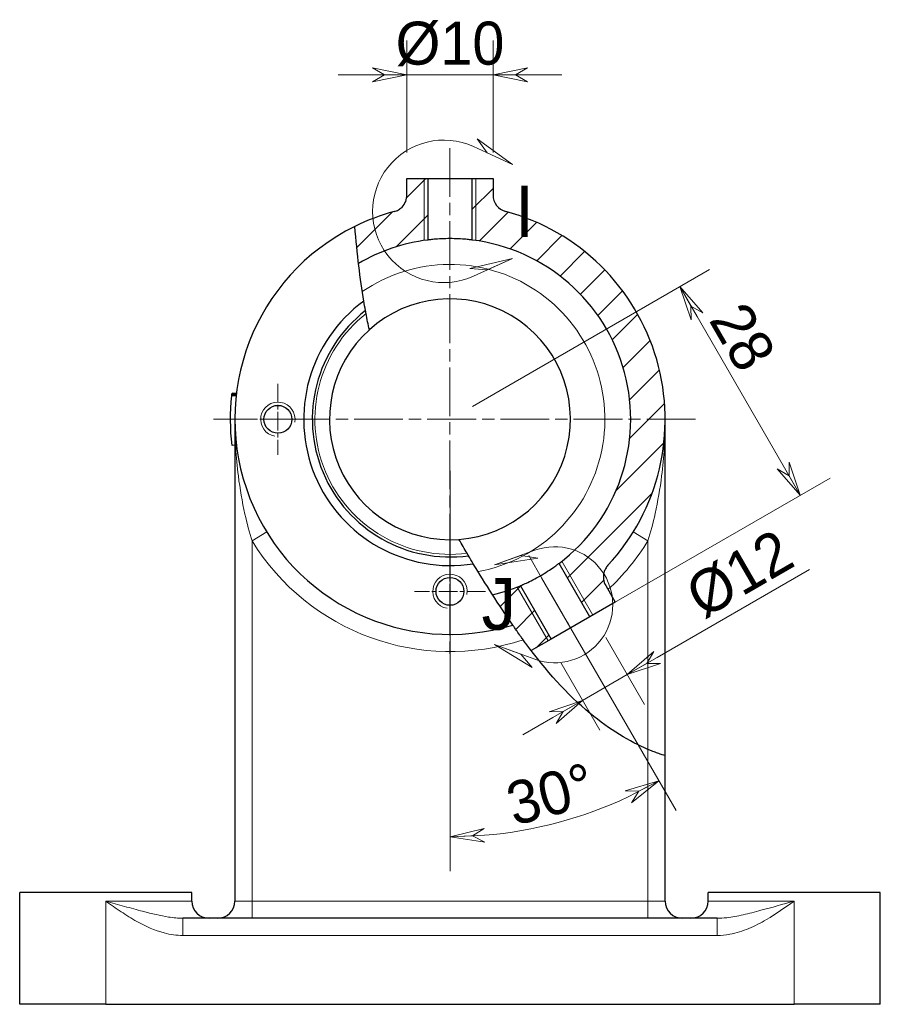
# Model space of a CAD drawing. Header units: millimetres. Extents: x 14 to 974, y 14 to 587.
# Tile 27 of 45: x 629 to 729, y 185 to 300. Entities that reach past the tile are written whole.
import ezdxf

# ---------------------------------------------------------------- set-up
doc = ezdxf.new("R2010")
doc.units = ezdxf.units.MM
doc.linetypes.add('CENTER', pattern=[50.8, 31.75, -6.35, 6.35, -6.35])
doc.linetypes.add('CHAIN', pattern=[0.3543, 0.2362, -0.0295, 0.0591, -0.0295])
for name, color, linetype, lineweight, true_color in [('상세 경계(ISO)', 1, 'Continuous', 5, 0xff0000), ('중심 표식(ISO)', 1, 'CENTER', 5, 0xff0000), ('중심선(ISO)', 1, 'CENTER', 5, 0xff0000), ('치수(ISO)', 1, 'Continuous', 5, 0xff0000), ('해치 (ISO)', 1, 'Continuous', 5, 0xff0000)]:
    doc.layers.add(name, color=color, linetype=linetype, lineweight=lineweight, true_color=true_color)
doc.layers.add('외형선(ISO)', color=7, linetype='Continuous', lineweight=25)
doc.layers.add('좁은 외형선(ISO)', color=7, linetype='Continuous', lineweight=18)
doc.styles.add('주 문자 (ISO)', font='txt')
doc.styles.add('치수문자', font='txt')
doc.dimstyles.new('한국ATC센터', dxfattribs={"dimscale": 2, "dimtxt": 2.5, "dimasz": 2, "dimexe": 2, "dimexo": 1.5, "dimgap": 0.4, "dimtad": 1, "dimrnd": 1e-08, "dimdsep": 46, "dimtxsty": '치수문자', "dimblk": 'Flared-1', "dimcen": 0.09, "dimdle": 4, "dimclrd": 256, "dimclre": 256, "dimclrt": 5, "dimazin": 2, "dimtfac": 0.5, "dimtmove": 0, "dimatfit": 3, "dimfxl": 1, "dimtolj": 1, "dimlwd": -1, "dimlwe": -1, "dimarcsym": 0})

# ---------------------------------------------------------------- blocks, each defined once
blk = doc.blocks.new('Flared-1')
at = {"color": 0}
for p, q in [((0, 0), (-1, 0.2)), ((-1, 0.2), (-0.65, 0)), ((-1, 0), (0, 0)), ((-0.65, 0), (-1, -0.2)), ((-1, -0.2), (0, 0))]:
    blk.add_line(p, q, dxfattribs=at)
at = {"color": 0, "flags": 128}
for points in [[(-0.65, 0), (0, 0), (-1, 0.2), (-0.65, 0)], [(-0.65, 0), (-1, 0.2), (-0.65, 0), (-0.65, 0)], [(-0.65, 0), (-1, -0.2), (0, 0), (-0.65, 0)]]:
    blk.add_lwpolyline(points, dxfattribs=at)
at = {"color": 0}
for points in [[(-0.65, 0), (0, 0), (-1, 0.2), (-0.65, 0)], [(-0.65, 0), (-1, 0.2), (-0.65, 0)], [(-0.65, 0), (-1, -0.2), (0, 0), (-0.65, 0)]]:
    blk.add_solid(points, dxfattribs=at)
blk = doc.blocks.new('*D44')
at = {"layer": 'Defpoints', "color": 0, "transparency": 16777216}
for p in [(684.08, 293.19), (674.08, 281.15), (684.08, 281.15)]:
    blk.add_point(p, dxfattribs=at)
at = {"layer": '치수(ISO)', "transparency": 16777216}
for p, q in [((674.08, 284.15), (674.08, 297.19)), ((684.08, 284.15), (684.08, 297.19)), ((670.08, 293.19), (666.08, 293.19)), ((674.08, 293.19), (678.08, 293.19)), ((678.08, 293.19), (680.08, 293.19)), ((684.08, 293.19), (680.08, 293.19)), ((688.08, 293.19), (692.08, 293.19))]:
    blk.add_line(p, q, dxfattribs=at)
at = {"layer": '치수(ISO)', "transparency": 16777216, "xscale": 4, "yscale": 4, "zscale": 4}
blk.add_blockref('Flared-1', (674.08, 293.19), dxfattribs=at)
at = {"layer": '치수(ISO)', "transparency": 16777216, "xscale": 4, "yscale": 4, "zscale": 4, "rotation": 180}
blk.add_blockref('Flared-1', (684.08, 293.19), dxfattribs=at)
at = {"layer": '치수(ISO)', "color": 5, "transparency": 16777216, "insert": (679.08, 299.37), "char_height": 5, "attachment_point": 2, "style": '치수문자'}
blk.add_mtext('\\A1;Ø10', dxfattribs=at)
blk = doc.blocks.new('*D45')
at = {"layer": 'Defpoints', "color": 0, "transparency": 16777216}
for p in [(679.08, 253.15), (679.08, 250.15), (688.22, 237.32), (687.5, 205.37)]:
    blk.add_point(p, dxfattribs=at)
at = {"layer": '치수(ISO)', "transparency": 16777216}
for p, q in [((679.08, 247.15), (679.08, 200.63)), ((689.72, 234.72), (705.34, 207.67))]:
    blk.add_line(p, q, dxfattribs=at)
blk.add_arc((679.08, 253.15), 48.52, 274.7249, 295.2751, dxfattribs=at)
at = {"layer": '치수(ISO)', "transparency": 16777216, "xscale": 4, "yscale": 4, "zscale": 4}
for p, rotation in [((703.34, 211.13), 27.63753459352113), ((679.08, 204.63), 182.3624654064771)]:
    blk.add_blockref('Flared-1', p, dxfattribs=dict(at, rotation=rotation))
at = {"layer": '치수(ISO)', "color": 5, "transparency": 16777216, "insert": (690.1, 212.01), "char_height": 5, "attachment_point": 2, "rotation": 15, "style": '치수문자'}
blk.add_mtext('\\A1;30°', dxfattribs=at)
blk = doc.blocks.new('*D46')
at = {"layer": 'Defpoints', "color": 0, "transparency": 16777216}
for p in [(695.68, 230.4), (690.48, 227.4), (699.68, 223.47)]:
    blk.add_point(p, dxfattribs=at)
at = {"layer": '치수(ISO)', "transparency": 16777216}
for p, q in [((703.14, 225.47), (720.87, 235.71)), ((697.18, 227.8), (701.68, 220.01)), ((691.98, 224.8), (696.48, 217.01)), ((694.48, 220.47), (699.68, 223.47)), ((691.02, 218.47), (687.55, 216.47))]:
    blk.add_line(p, q, dxfattribs=at)
at = {"layer": '치수(ISO)', "transparency": 16777216, "xscale": 4, "yscale": 4, "zscale": 4}
for p, rotation in [((699.68, 223.47), 209.9999999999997), ((694.48, 220.47), 29.99999999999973)]:
    blk.add_blockref('Flared-1', p, dxfattribs=dict(at, rotation=rotation))
at = {"layer": '치수(ISO)', "color": 5, "transparency": 16777216, "insert": (710.65, 236.94), "char_height": 5, "attachment_point": 2, "rotation": 30, "style": '치수문자'}
blk.add_mtext('\\A1; Ø12', dxfattribs=at)
blk = doc.blocks.new('*D47')
at = {"layer": 'Defpoints', "color": 0, "transparency": 16777216}
for p in [(679.08, 253.15), (719.78, 244.32), (695.32, 230.2)]:
    blk.add_point(p, dxfattribs=at)
at = {"layer": '치수(ISO)', "transparency": 16777216}
for p, q in [((681.68, 254.65), (709.25, 270.57)), ((707.78, 265.11), (717.78, 247.78)), ((697.92, 231.7), (723.25, 246.32))]:
    blk.add_line(p, q, dxfattribs=at)
at = {"layer": '치수(ISO)', "transparency": 16777216, "xscale": 4, "yscale": 4, "zscale": 4}
for p, rotation in [((705.78, 268.57), 119.9999999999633), ((719.78, 244.32), 299.9999999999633)]:
    blk.add_blockref('Flared-1', p, dxfattribs=dict(at, rotation=rotation))
at = {"layer": '치수(ISO)', "color": 5, "transparency": 16777216, "insert": (715.27, 263.99), "char_height": 5, "attachment_point": 2, "rotation": 300, "style": '치수문자'}
blk.add_mtext('\\A1;28', dxfattribs=at)
blk = doc.blocks.new('2dDetail6')
at = {"layer": '상세 경계(ISO)', "linetype": 'Continuous'}
for p, q in [((343.176, 141.39), (341.109, 142.882)), ((341.109, 142.882), (341.698, 142.064)), ((340.902, 142.427), (343.176, 141.39)), ((341.698, 142.064), (343.176, 141.39)), ((343.176, 135.927), (340.694, 135.345)), ((340.902, 134.89), (343.176, 135.927)), ((341.698, 135.253), (343.176, 135.927)), ((340.694, 135.345), (341.698, 135.253))]:
    blk.add_line(p, q, dxfattribs=at)
at = {"layer": '상세 경계(ISO)', "linetype": 'Continuous', "flags": 128}
for points in [[(343.176, 141.39), (341.109, 142.882), (341.698, 142.064), (343.176, 141.39)], [(343.176, 135.927), (340.694, 135.345), (341.698, 135.253), (343.176, 135.927)]]:
    blk.add_lwpolyline(points, dxfattribs=at)
at = {"layer": '상세 경계(ISO)'}
blk.add_arc((339.184, 138.659), 4.141, 65.4987, 294.5013, dxfattribs=at)
for points in [[(343.176, 141.39), (341.109, 142.882), (341.698, 142.064), (343.176, 141.39)], [(343.176, 135.927), (340.694, 135.345), (341.698, 135.253), (343.176, 135.927)]]:
    blk.add_solid(points, dxfattribs=at)
at = {"layer": '상세 경계(ISO)', "insert": (343.31, 137.161), "char_height": 3, "attachment_point": 7, "style": '주 문자 (ISO)'}
blk.add_mtext('I', dxfattribs=at)
blk = doc.blocks.new('2dDetail7')
at = {"layer": '상세 경계(ISO)', "linetype": 'Continuous'}
for p, q in [((344.475, 118.967), (342.125, 118.114)), ((343.653, 118.668), (342.125, 118.114)), ((342.125, 118.114), (344.646, 118.497)), ((344.646, 118.497), (343.653, 118.668)), ((344.475, 112.628), (342.125, 113.482)), ((342.125, 113.482), (344.305, 112.158)), ((343.653, 112.927), (342.125, 113.482)), ((344.305, 112.158), (343.653, 112.927))]:
    blk.add_line(p, q, dxfattribs=at)
at = {"layer": '상세 경계(ISO)', "linetype": 'Continuous', "flags": 128}
for points in [[(342.125, 118.114), (344.646, 118.497), (343.653, 118.668), (342.125, 118.114)], [(342.125, 113.482), (344.305, 112.158), (343.653, 112.927), (342.125, 113.482)]]:
    blk.add_lwpolyline(points, dxfattribs=at)
at = {"layer": '상세 경계(ISO)'}
blk.add_arc((345.626, 115.798), 3.372, 250.0418, 109.9582, dxfattribs=at)
for points in [[(342.125, 118.114), (344.646, 118.497), (343.653, 118.668), (342.125, 118.114)], [(342.125, 113.482), (344.305, 112.158), (343.653, 112.927), (342.125, 113.482)]]:
    blk.add_solid(points, dxfattribs=at)
at = {"layer": '상세 경계(ISO)', "insert": (341.372, 114.3), "char_height": 3, "attachment_point": 7, "style": '주 문자 (ISO)'}
blk.add_mtext('J', dxfattribs=at)

msp = doc.modelspace()

# ---------------------------------------------------------------- hatches: boundary and pattern name
at = {"layer": '해치 (ISO)'}
h = msp.add_hatch(dxfattribs=at)
h.set_pattern_fill('ANSI31', color=256, scale=25.4, style=0)
h.set_pattern_definition([(45, (0, 0), (-2.245064, 2.245064), [])])
edge = h.paths.add_edge_path()
edge.add_spline(control_points=[(668.4461, 271.2605), (668.285, 272.6247), (668.1438, 274.0597), (668.0238, 275.5741)], knot_values=[9.06768811, 9.06768811, 9.06768811, 9.06768811, 9.83381844, 9.83381844, 9.83381844, 9.83381844], degree=3, periodic=0)
edge.add_ellipse((679.0781, 253.1509), major_axis=(-11.0544, 22.4232), ratio=1, start_angle=348.783411, end_angle=360, ccw=False)
edge.add_spline(control_points=[(672.5967, 277.2961), (672.7674, 277.3419), (672.9314, 277.4102), (673.237, 277.5881), (673.3774, 277.6969), (673.6845, 278.0081), (673.8295, 278.2275), (674.0273, 278.7093), (674.0781, 278.9673), (674.0781, 279.2277)], knot_values=[-0.26235327, -0.26235327, -0.26235327, -0.26235327, -0.20930553, -0.20930553, -0.15625779, -0.15625779, -0.07812889, -0.07812889, 0, 0, 0, 0], degree=3, periodic=0)
edge.add_line((674.0781, 279.2277), (674.0781, 281.1509))
edge.add_line((674.0781, 281.1509), (676.4841, 281.1509))
edge.add_line((676.4841, 281.1509), (676.4841, 273.99))
edge.add_ellipse((679.0781, 253.1509), major_axis=(-2.594, 20.8392), ratio=1, start_angle=0, end_angle=23.321441)
edge = h.paths.add_edge_path()
edge.add_ellipse((679.0781, 253.1509), major_axis=(12.6661, -16.7503), ratio=1, start_angle=0, end_angle=1.117695)
edge.add_ellipse((679.0781, 253.1509), major_axis=(12.9904, -16.5), ratio=1, start_angle=0, end_angle=134.691274)
edge.add_line((681.6721, 273.99), (681.6721, 281.1509))
edge.add_line((681.6721, 281.1509), (684.0781, 281.1509))
edge.add_line((684.0781, 281.1509), (684.0781, 279.2277))
edge.add_ellipse((686.0781, 279.2277), major_axis=(-0.5185, -1.9316), ratio=1, start_angle=285.026114, end_angle=360)
edge.add_ellipse((679.0781, 253.1509), major_axis=(6.4815, 24.1452), ratio=1, start_angle=242.261399, end_angle=360, ccw=False)
edge.add_spline(control_points=[(697.4318, 236.1761), (697.3205, 236.0558), (697.2245, 235.9222), (697.067, 235.6346), (697.0063, 235.4817), (696.8992, 235.0711), (696.8833, 234.8087), (696.953, 234.2925), (697.0379, 234.0437), (697.1681, 233.8182)], knot_values=[-0.25461047, -0.25461047, -0.25461047, -0.25461047, -0.20543413, -0.20543413, -0.15625779, -0.15625779, -0.07812889, -0.07812889, 0, 0, 0, 0], degree=3, periodic=0)
edge.add_line((697.1681, 233.8182), (698.2743, 231.9022))
edge.add_line((698.2743, 231.9022), (695.3246, 230.1992))
edge.add_line((695.3246, 230.1992), (691.7442, 236.4006))
edge = h.paths.add_edge_path()
edge.add_spline(control_points=[(686.3639, 229.2361), (685.571, 230.3816), (684.7898, 231.5634), (684.0345, 232.7441)], knot_values=[0.19193335, 0.19193335, 0.19193335, 0.19193335, 0.60089546, 0.60089546, 0.60089546, 0.60089546], degree=3, periodic=0)
edge.add_ellipse((679.0781, 253.1509), major_axis=(4.9563, -20.4067), ratio=1, start_angle=0, end_angle=9.252995)
edge.add_line((687.2513, 233.8066), (690.8317, 227.6052))
edge.add_line((690.8317, 227.6052), (688.5142, 226.2671))
edge.add_spline(control_points=[(688.5142, 226.2671), (688.3119, 226.5326), (688.1102, 226.8016), (687.7987, 227.2228), (687.6886, 227.3727), (687.5785, 227.5239)], knot_values=[1.47128435, 1.47128435, 1.47128435, 1.47128435, 1.54074867, 1.54074867, 1.57865526, 1.57865526, 1.57865526, 1.57865526], degree=3, periodic=0)
edge.add_spline(control_points=[(687.5785, 227.5239), (687.5637, 227.5443), (687.5488, 227.5647), (687.4882, 227.6481), (687.4426, 227.711), (687.326, 227.8725), (687.2557, 227.9703), (687.0357, 228.2776), (686.8953, 228.4758), (686.6717, 228.7937), (686.5846, 228.9184), (686.4657, 229.0891), (686.4264, 229.1458), (686.3762, 229.2183), (686.3639, 229.2361), (686.3639, 229.2361)], knot_values=[0.32268281, 0.32268281, 0.32268281, 0.32268281, 0.33024935, 0.33024935, 0.35358066, 0.35358066, 0.39048762, 0.39048762, 0.4724349, 0.4724349, 0.54206086, 0.54206086, 0.59525968, 0.59525968, 0.64496194, 0.64496194, 0.64496194, 0.64496194], degree=3, periodic=0)

# ---------------------------------------------------------------- linework, layer by layer
at = {"layer": '외형선(ISO)'}
for p, q in [((674.0781, 281.1509), (676.4841, 281.1509)), ((674.0781, 279.2277), (674.0781, 281.1509)), ((676.4841, 281.1509), (676.4841, 273.99)), ((676.4841, 281.1509), (681.6721, 281.1509)), ((681.6721, 281.1509), (684.0781, 281.1509)), ((681.6721, 273.99), (681.6721, 281.1509)), ((684.0781, 281.1509), (684.0781, 279.2277)), ((654.2316, 255.9166), (653.7347, 255.9719)), ((654.2376, 255.9705), (653.7408, 256.0269)), ((654.2525, 256.0985), (653.756, 256.1575)), ((654.2533, 256.1053), (653.7568, 256.1644)), ((654.2582, 256.1457), (653.7618, 256.2056)), ((654.0781, 253.1509), (654.0781, 197.1509)), ((704.0781, 214.0427), (704.0781, 253.1509)), ((654.0781, 250.155), (653.7593, 250.1168)), ((654.0781, 250.1343), (653.7618, 250.0962)), ((695.3246, 230.1992), (691.7442, 236.4006)), ((687.2513, 233.8066), (690.8317, 227.6052)), ((697.1681, 233.8182), (698.2743, 231.9022)), ((698.2743, 231.9022), (695.3246, 230.1992)), ((695.3246, 230.1992), (690.8317, 227.6052)), ((690.8317, 227.6052), (688.5142, 226.2671)), ((704.0781, 197.1509), (704.0781, 214.0427)), ((629.0781, 185.1509), (629.0781, 198.1509)), ((649.0781, 198.1509), (629.0781, 198.1509)), ((649.0781, 197.1509), (649.0781, 198.1509)), ((709.0781, 197.1509), (709.0781, 198.1509)), ((729.0781, 198.1509), (709.0781, 198.1509)), ((729.0781, 185.1509), (729.0781, 198.1509)), ((710.1339, 195.1509), (648.0224, 195.1509)), ((639.0781, 185.1509), (629.0781, 185.1509)), ((639.0781, 185.1509), (719.0781, 185.1509)), ((729.0781, 185.1509), (719.0781, 185.1509))]:
    msp.add_line(p, q, dxfattribs=at)
for centre in [(659.0781, 253.1509), (679.0781, 233.1509)]:
    msp.add_circle(centre, 1.621, dxfattribs=at)
for centre, radius, start, end in [((686.0781, 279.2277), 2, 180, 254.973886), ((679.0781, 253.1509), 25, 105.026114, 116.242702), ((679.0781, 253.1509), 25, 317.235285, 74.973886), ((679.0781, 253.1509), 25, 116.242702, 286.943526), ((679.0781, 253.1509), 21, 97.095516, 120.416955), ((679.0781, 253.1509), 21, 307.095516, 82.904484), ((679.0781, 253.1509), 17, 126.078666, 279.168412), ((679.0781, 253.1509), 14, 274.2639, 132.028512), ((679.0781, 253.1509), 16, 127.84902, 277.733001), ((679.0781, 253.1509), 14, 132.028512, 274.2639), ((679.0781, 253.1509), 21, 283.65149, 292.904484), ((651.0781, 197.1509), 2, 180, 270), ((652.0781, 197.1509), 2, 270, 0), ((706.0781, 197.1509), 2, 180, 270), ((707.0781, 197.1509), 2, 270, 0)]:
    msp.add_arc(centre, radius, start, end, dxfattribs=at)
for points, knots in [([(672.5967, 277.2961), (672.7674, 277.3419), (672.9314, 277.4102), (673.237, 277.5881), (673.3774, 277.6969), (673.6845, 278.0081), (673.8295, 278.2275), (674.0273, 278.7093), (674.0781, 278.9673), (674.0781, 279.2277)], [-0.262353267, -0.262353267, -0.262353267, -0.262353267, -0.209305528, -0.209305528, -0.156257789, -0.156257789, -0.078128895, -0.078128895, 0, 0, 0, 0]), ([(681.6721, 273.99), (681.6721, 273.99), (681.6069, 273.9985), (681.3421, 274.0289), (681.1425, 274.0504), (680.6822, 274.0908), (680.3908, 274.1123), (679.7518, 274.1425), (679.4042, 274.1509), (678.7521, 274.1509), (678.4045, 274.1425), (677.7655, 274.1123), (677.474, 274.0908), (677.0138, 274.0504), (676.8142, 274.0289), (676.5494, 273.9985), (676.4841, 273.99), (676.4841, 273.99)], [0.782558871, 0.782558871, 0.782558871, 0.782558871, 0.88037912, 0.88037912, 0.978199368, 0.978199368, 1.076018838, 1.076018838, 1.173838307, 1.173838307, 1.271657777, 1.271657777, 1.369477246, 1.369477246, 1.467297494, 1.467297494, 1.565117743, 1.565117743, 1.565117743, 1.565117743]), ([(669.3225, 265.452), (669.3223, 265.453), (669.3221, 265.4539), (669.3209, 265.46), (669.32, 265.4651), (669.3181, 265.4754), (669.3171, 265.4806), (669.3148, 265.4931), (669.3134, 265.5005), (669.3096, 265.5205), (669.3073, 265.5331), (669.3002, 265.5712), (669.2956, 265.5962), (669.2854, 265.651), (669.2801, 265.6797), (669.2711, 265.7286), (669.2675, 265.7486), (669.2635, 265.77), (669.2625, 265.7757), (669.2611, 265.7831), (669.2608, 265.785), (669.2608, 265.785)], [0.0502719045, 0.0502719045, 0.0502719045, 0.0502719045, 0.0505725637, 0.0505725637, 0.0521183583, 0.0521183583, 0.05369409, 0.05369409, 0.0559552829, 0.0559552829, 0.0598381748, 0.0598381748, 0.0679109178, 0.0679109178, 0.0785952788, 0.0785952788, 0.0892414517, 0.0892414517, 0.0949265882, 0.0949265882, 0.1003749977, 0.1003749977, 0.1003749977, 0.1003749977]), ([(653.7256, 255.8893), (653.7259, 255.8916), (653.7261, 255.8939), (653.7263, 255.8962), (653.7266, 255.8985), (653.7268, 255.9008), (653.7271, 255.9031), (653.7272, 255.9042), (653.7273, 255.9054), (653.7275, 255.9065), (653.7277, 255.9088), (653.728, 255.9111), (653.7282, 255.9134), (653.7283, 255.9146), (653.7285, 255.9157), (653.7286, 255.9169), (653.7288, 255.9192), (653.7291, 255.9214), (653.7293, 255.9237), (653.7295, 255.9249), (653.7296, 255.926), (653.7297, 255.9272), (653.73, 255.9295), (653.7302, 255.9318), (653.7305, 255.9341), (653.7306, 255.9352), (653.7307, 255.9364), (653.7309, 255.9375), (653.7311, 255.9398), (653.7314, 255.9421), (653.7316, 255.9444), (653.7317, 255.9455), (653.7319, 255.9467), (653.732, 255.9478), (653.7324, 255.9513), (653.7327, 255.9547), (653.7331, 255.9581), (653.7336, 255.9627), (653.7341, 255.9673), (653.7347, 255.9719)], [0, 0, 0, 0, 0.08333333, 0.08333333, 0.08333333, 0.16666667, 0.16666667, 0.16666667, 0.20833333, 0.20833333, 0.20833333, 0.29166667, 0.29166667, 0.29166667, 0.33333333, 0.33333333, 0.33333333, 0.41666667, 0.41666667, 0.41666667, 0.45833333, 0.45833333, 0.45833333, 0.54166667, 0.54166667, 0.54166667, 0.58333333, 0.58333333, 0.58333333, 0.66666667, 0.66666667, 0.66666667, 0.70833333, 0.70833333, 0.70833333, 0.83333333, 0.83333333, 0.83333333, 1, 1, 1, 1]), ([(653.7347, 255.9719), (653.7348, 255.973), (653.7349, 255.9742), (653.735, 255.9754), (653.7352, 255.9766), (653.7353, 255.9779), (653.7355, 255.9791), (653.7355, 255.9798), (653.7356, 255.9804), (653.7357, 255.9811), (653.7358, 255.9824), (653.736, 255.9837), (653.7361, 255.9851), (653.7362, 255.9858), (653.7363, 255.9865), (653.7364, 255.9872), (653.7365, 255.9886), (653.7367, 255.99), (653.7368, 255.9915), (653.7369, 255.9922), (653.737, 255.9929), (653.7371, 255.9937), (653.7373, 255.9952), (653.7374, 255.9967), (653.7376, 255.9983), (653.7377, 255.9991), (653.7378, 255.9998), (653.7379, 256.0006), (653.7381, 256.0022), (653.7382, 256.0039), (653.7384, 256.0055), (653.7385, 256.0063), (653.7386, 256.0072), (653.7387, 256.008), (653.739, 256.0105), (653.7393, 256.0131), (653.7396, 256.0158), (653.74, 256.0194), (653.7404, 256.0231), (653.7408, 256.0269)], [0, 0, 0, 0, 0.08333333, 0.08333333, 0.08333333, 0.16666667, 0.16666667, 0.16666667, 0.20833333, 0.20833333, 0.20833333, 0.29166667, 0.29166667, 0.29166667, 0.33333333, 0.33333333, 0.33333333, 0.41666667, 0.41666667, 0.41666667, 0.45833333, 0.45833333, 0.45833333, 0.54166667, 0.54166667, 0.54166667, 0.58333333, 0.58333333, 0.58333333, 0.66666667, 0.66666667, 0.66666667, 0.70833333, 0.70833333, 0.70833333, 0.83333333, 0.83333333, 0.83333333, 1, 1, 1, 1]), ([(653.7408, 256.0269), (653.7412, 256.03), (653.7415, 256.0329), (653.7419, 256.0358), (653.7422, 256.0387), (653.7425, 256.0415), (653.7428, 256.0443), (653.743, 256.0456), (653.7431, 256.047), (653.7433, 256.0483), (653.7436, 256.051), (653.7439, 256.0536), (653.7442, 256.0561), (653.7443, 256.0573), (653.7445, 256.0585), (653.7446, 256.0597), (653.7449, 256.0622), (653.7451, 256.0645), (653.7454, 256.0668), (653.7455, 256.0679), (653.7457, 256.069), (653.7458, 256.0701), (653.746, 256.0723), (653.7463, 256.0744), (653.7465, 256.0764), (653.7466, 256.0774), (653.7467, 256.0784), (653.7468, 256.0794), (653.7471, 256.0813), (653.7473, 256.0832), (653.7475, 256.085), (653.7476, 256.0858), (653.7477, 256.0867), (653.7478, 256.0876), (653.7479, 256.0888), (653.7481, 256.0901), (653.7482, 256.0913), (653.7483, 256.0917), (653.7483, 256.0921), (653.7484, 256.0924), (653.7485, 256.0932), (653.7485, 256.094), (653.7486, 256.0947), (653.7487, 256.0951), (653.7487, 256.0954), (653.7488, 256.0958), (653.7489, 256.0968), (653.749, 256.0979), (653.7491, 256.0988), (653.7493, 256.1001), (653.7494, 256.1014), (653.7495, 256.1025)], [0, 0, 0, 0, 0.08333333, 0.08333333, 0.08333333, 0.16666667, 0.16666667, 0.16666667, 0.20833333, 0.20833333, 0.20833333, 0.29166667, 0.29166667, 0.29166667, 0.33333333, 0.33333333, 0.33333333, 0.41666667, 0.41666667, 0.41666667, 0.45833333, 0.45833333, 0.45833333, 0.54166667, 0.54166667, 0.54166667, 0.58333333, 0.58333333, 0.58333333, 0.66666667, 0.66666667, 0.66666667, 0.70833333, 0.70833333, 0.70833333, 0.77083333, 0.77083333, 0.77083333, 0.79166667, 0.79166667, 0.79166667, 0.83333333, 0.83333333, 0.83333333, 0.85416667, 0.85416667, 0.85416667, 0.91666667, 0.91666667, 0.91666667, 1, 1, 1, 1]), ([(653.7495, 256.1025), (653.7498, 256.1044), (653.75, 256.1063), (653.7502, 256.1082), (653.7504, 256.11), (653.7506, 256.1118), (653.7508, 256.1136), (653.7509, 256.1145), (653.751, 256.1154), (653.7511, 256.1162), (653.7513, 256.118), (653.7515, 256.1197), (653.7517, 256.1214), (653.7518, 256.1222), (653.7519, 256.1231), (653.752, 256.1239), (653.7522, 256.1256), (653.7524, 256.1272), (653.7526, 256.1288), (653.7527, 256.1296), (653.7528, 256.1304), (653.7529, 256.1311), (653.7531, 256.1327), (653.7533, 256.1342), (653.7534, 256.1357), (653.7535, 256.1365), (653.7536, 256.1372), (653.7537, 256.1379), (653.7539, 256.1394), (653.754, 256.1408), (653.7542, 256.1422), (653.7543, 256.1429), (653.7544, 256.1436), (653.7544, 256.1443), (653.7547, 256.1464), (653.7549, 256.1483), (653.7551, 256.1502), (653.7554, 256.1528), (653.7557, 256.1552), (653.756, 256.1575)], [0, 0, 0, 0, 0.08333333, 0.08333333, 0.08333333, 0.16666667, 0.16666667, 0.16666667, 0.20833333, 0.20833333, 0.20833333, 0.29166667, 0.29166667, 0.29166667, 0.33333333, 0.33333333, 0.33333333, 0.41666667, 0.41666667, 0.41666667, 0.45833333, 0.45833333, 0.45833333, 0.54166667, 0.54166667, 0.54166667, 0.58333333, 0.58333333, 0.58333333, 0.66666667, 0.66666667, 0.66666667, 0.70833333, 0.70833333, 0.70833333, 0.83333333, 0.83333333, 0.83333333, 1, 1, 1, 1]), ([(653.756, 256.1575), (653.7561, 256.1586), (653.7563, 256.1596), (653.7564, 256.1606), (653.7565, 256.162), (653.7567, 256.1632), (653.7568, 256.1644)], [0.857142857, 0.857142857, 0.857142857, 0.857142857, 0.916666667, 0.916666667, 0.916666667, 1, 1, 1, 1]), ([(653.7568, 256.1644), (653.757, 256.1659), (653.7572, 256.1674), (653.7574, 256.1689), (653.7575, 256.1703), (653.7577, 256.1718), (653.7579, 256.1732), (653.758, 256.1739), (653.758, 256.1745), (653.7581, 256.1752), (653.7583, 256.1766), (653.7584, 256.1779), (653.7586, 256.1792), (653.7587, 256.1799), (653.7588, 256.1805), (653.7588, 256.1812), (653.759, 256.1824), (653.7591, 256.1837), (653.7593, 256.1849), (653.7593, 256.1855), (653.7594, 256.1861), (653.7595, 256.1867), (653.7596, 256.1879), (653.7598, 256.189), (653.7599, 256.1901), (653.76, 256.1907), (653.76, 256.1912), (653.7601, 256.1918), (653.7602, 256.1928), (653.7604, 256.1939), (653.7605, 256.1949), (653.7605, 256.1954), (653.7606, 256.1959), (653.7607, 256.1964), (653.7608, 256.1979), (653.761, 256.1993), (653.7612, 256.2006), (653.7614, 256.2024), (653.7616, 256.2041), (653.7618, 256.2056)], [0, 0, 0, 0, 0.08333333, 0.08333333, 0.08333333, 0.16666667, 0.16666667, 0.16666667, 0.20833333, 0.20833333, 0.20833333, 0.29166667, 0.29166667, 0.29166667, 0.33333333, 0.33333333, 0.33333333, 0.41666667, 0.41666667, 0.41666667, 0.45833333, 0.45833333, 0.45833333, 0.54166667, 0.54166667, 0.54166667, 0.58333333, 0.58333333, 0.58333333, 0.66666667, 0.66666667, 0.66666667, 0.70833333, 0.70833333, 0.70833333, 0.83333333, 0.83333333, 0.83333333, 1, 1, 1, 1]), ([(681.231, 237.2964), (681.231, 237.2964), (681.2273, 237.3027), (681.2123, 237.3279), (681.2009, 237.347), (681.1723, 237.3951), (681.1553, 237.4237), (681.1241, 237.4763), (681.1108, 237.4988), (681.0915, 237.5314), (681.0857, 237.5411), (681.0757, 237.5579), (681.0715, 237.5651), (681.0663, 237.5738), (681.0654, 237.5754), (681.0644, 237.577)], [0, 0, 0, 0, 0.0110811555, 0.0110811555, 0.0228127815, 0.0228127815, 0.0347033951, 0.0347033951, 0.042827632, 0.042827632, 0.0462277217, 0.0462277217, 0.0487122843, 0.0487122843, 0.0492709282, 0.0492709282, 0.0492709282, 0.0492709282]), ([(687.2513, 233.8066), (687.2513, 233.8066), (687.312, 233.8319), (687.5565, 233.938), (687.7401, 234.0191), (688.1589, 234.2143), (688.422, 234.3415), (688.9906, 234.6348), (689.2958, 234.8013), (689.8605, 235.1274), (690.1573, 235.3084), (690.6956, 235.6541), (690.9373, 235.8184), (691.3157, 236.0835), (691.4778, 236.2019), (691.6919, 236.3607), (691.7442, 236.4006), (691.7442, 236.4006)], [0.782558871, 0.782558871, 0.782558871, 0.782558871, 0.88037912, 0.88037912, 0.978199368, 0.978199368, 1.076018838, 1.076018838, 1.173838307, 1.173838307, 1.271657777, 1.271657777, 1.369477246, 1.369477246, 1.467297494, 1.467297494, 1.565117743, 1.565117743, 1.565117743, 1.565117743]), ([(697.4318, 236.1761), (697.3205, 236.0558), (697.2245, 235.9222), (697.067, 235.6346), (697.0063, 235.4817), (696.8992, 235.0711), (696.8833, 234.8087), (696.953, 234.2925), (697.0379, 234.0437), (697.1681, 233.8182)], [-0.254610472, -0.254610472, -0.254610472, -0.254610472, -0.205434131, -0.205434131, -0.156257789, -0.156257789, -0.078128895, -0.078128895, 0, 0, 0, 0]), ([(687.5785, 227.5239), (687.5637, 227.5443), (687.5488, 227.5647), (687.4882, 227.6481), (687.4426, 227.711), (687.326, 227.8725), (687.2557, 227.9703), (687.0357, 228.2776), (686.8953, 228.4758), (686.6717, 228.7937), (686.5846, 228.9184), (686.4657, 229.0891), (686.4264, 229.1458), (686.3762, 229.2183), (686.3639, 229.2361), (686.3639, 229.2361)], [0.322682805, 0.322682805, 0.322682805, 0.322682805, 0.330249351, 0.330249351, 0.353580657, 0.353580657, 0.390487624, 0.390487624, 0.472434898, 0.472434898, 0.542060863, 0.542060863, 0.595259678, 0.595259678, 0.644961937, 0.644961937, 0.644961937, 0.644961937]), ([(702.0781, 214.7871), (699.947, 215.7029), (697.6589, 217.0698), (692.6209, 221.2235), (690.2484, 223.9101), (687.7987, 227.2228), (687.6886, 227.3727), (687.5785, 227.5239)], [0.05354841, 0.05354841, 0.05354841, 0.05354841, 0.73423984, 0.73423984, 1.54074867, 1.54074867, 1.57865526, 1.57865526, 1.57865526, 1.57865526]), ([(704.0781, 214.0427), (704.0781, 214.0427), (704.0622, 214.0477), (703.9749, 214.0753), (703.8723, 214.1079), (703.584, 214.2043), (703.3998, 214.2678), (703.0185, 214.4074), (702.8324, 214.4781), (702.5299, 214.5984), (702.4189, 214.6436), (702.2309, 214.7219), (702.1545, 214.7543), (702.0781, 214.7871)], [0.460567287, 0.460567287, 0.460567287, 0.460567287, 0.504613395, 0.504613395, 0.581723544, 0.581723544, 0.660892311, 0.660892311, 0.725575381, 0.725575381, 0.762047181, 0.762047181, 0.78695619, 0.78695619, 0.78695619, 0.78695619])]:
    msp.add_open_spline(points, degree=3, knots=knots, dxfattribs=at)
for points in [[(669.0669, 266.8904), (668.6316, 269.4798), (668.2795, 272.3467), (668.0238, 275.5741)], [(669.2608, 265.785), (669.1934, 266.1536), (669.1288, 266.5222), (669.0669, 266.8904)], [(669.7051, 263.5502), (669.572, 264.168), (669.4444, 264.8014), (669.3225, 265.452)], [(653.7593, 250.1168), (653.5298, 252.0314), (653.5185, 253.9721), (653.7256, 255.8893)], [(653.7618, 250.0962), (653.7609, 250.103), (653.7601, 250.1099), (653.7593, 250.1168)], [(681.0644, 237.577), (680.7736, 238.0678), (680.4559, 238.609), (680.119, 239.1896)], [(681.7869, 236.3681), (681.6011, 236.6763), (681.4157, 236.986), (681.231, 237.2964)], [(686.3639, 229.2361), (684.7499, 231.5681), (683.184, 234.05), (681.7869, 236.3681)]]:
    msp.add_open_spline(points, degree=3, dxfattribs=at)
at = {"layer": '좁은 외형선(ISO)'}
for p, q in [((676.0781, 281.1509), (676.0781, 273.9355)), ((682.0781, 273.9355), (682.0781, 281.1509)), ((654.2227, 255.8356), (653.7256, 255.8893)), ((654.2462, 256.0446), (653.7495, 256.1025)), ((657.7818, 240.0563), (656.0781, 239.0087)), ((700.3744, 240.0563), (702.0781, 239.0087)), ((656.0781, 197.1509), (656.0781, 239.0087)), ((702.0781, 239.0087), (702.0781, 214.7871)), ((695.6762, 230.4022), (692.0685, 236.6509)), ((686.8724, 233.6509), (690.4801, 227.4022)), ((702.0781, 214.7871), (702.0781, 197.1509)), ((639.0781, 185.1509), (639.0781, 197.1509)), ((639.0781, 197.1509), (649.0781, 197.1509)), ((654.0781, 197.1509), (656.0781, 197.1509)), ((702.0781, 197.1509), (656.0781, 197.1509)), ((656.0781, 195.1509), (656.0781, 197.1509)), ((702.0781, 197.1509), (704.0781, 197.1509)), ((702.0781, 195.1509), (702.0781, 197.1509)), ((709.0781, 197.1509), (719.0781, 197.1509)), ((719.0781, 185.1509), (719.0781, 197.1509)), ((648.0224, 195.1509), (648.0224, 193.1509)), ((710.1339, 195.1509), (710.1339, 193.1509)), ((648.0224, 193.1509), (710.1339, 193.1509))]:
    msp.add_line(p, q, dxfattribs=at)
for centre, radius, start, end in [((679.0781, 253.1509), 18, 280.454003, 124.473331), ((679.0781, 253.1509), 15.7, 128.417025, 277.268271), ((659.0781, 253.1509), 2, 350, 260), ((679.0781, 253.1509), 27, 211.586338, 288.350558), ((679.0781, 253.1509), 27, 312.839588, 328.413662), ((679.0781, 233.1509), 2, 350, 260)]:
    msp.add_arc(centre, radius, start, end, dxfattribs=at)
for points, knots in [([(654.0781, 253.1509), (654.0781, 252.0508), (654.1118, 250.9464), (654.2473, 248.7496), (654.3487, 247.6573), (654.6728, 245.0769), (654.9293, 243.5817), (655.492, 241.0656), (655.7688, 240.0148), (656.0781, 239.0087)], [-1.54620965, -1.54620965, -1.54620965, -1.54620965, -1.19259011, -1.19259011, -0.84083222, -0.84083222, -0.35429405, -0.35429405, 0, 0, 0, 0]), ([(702.0781, 239.0087), (702.3944, 240.0373), (702.6765, 241.1123), (703.2354, 243.6305), (703.4866, 245.1013), (703.8075, 247.6573), (703.909, 248.7496), (704.0445, 250.9464), (704.0781, 252.0508), (704.0781, 253.1509)], [-1.5443426, -1.5443426, -1.5443426, -1.5443426, -1.18209959, -1.18209959, -0.70351038, -0.70351038, -0.3517525, -0.3517525, 0.00186705, 0.00186705, 0.00186705, 0.00186705]), ([(648.0224, 195.1509), (647.5024, 195.1509), (646.9468, 195.2051), (645.4312, 195.4439), (644.4375, 195.682), (642.6903, 196.1395), (641.9887, 196.3327), (640.9085, 196.6344), (640.544, 196.7369), (639.8118, 196.9433), (639.4442, 197.0473), (639.0781, 197.1509)], [-0.990769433, -0.990769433, -0.990769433, -0.990769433, -0.774769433, -0.774769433, -0.429169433, -0.429169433, -0.213952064, -0.213952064, -0.10634338, -0.10634338, 0.001265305, 0.001265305, 0.001265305, 0.001265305]), ([(639.0781, 197.1509), (639.371, 196.9438), (639.6651, 196.7358), (640.2572, 196.3228), (640.5552, 196.1178), (641.4572, 195.5146), (642.0691, 195.1282), (643.7062, 194.2131), (644.7566, 193.7369), (646.5788, 193.2593), (647.3024, 193.1509), (648.0224, 193.1509)], [-0.001265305, -0.001265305, -0.001265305, -0.001265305, 0.10634338, 0.10634338, 0.213952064, 0.213952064, 0.429169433, 0.429169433, 0.774769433, 0.774769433, 0.990769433, 0.990769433, 0.990769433, 0.990769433]), ([(710.1339, 193.1509), (710.6193, 193.1509), (711.1064, 193.2), (712.3562, 193.4301), (713.1024, 193.6704), (714.5155, 194.2625), (715.1892, 194.6133), (716.9611, 195.6533), (718.0276, 196.408), (719.0781, 197.1509)], [0, 0, 0, 0, 0.14564068, 0.14564068, 0.378665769, 0.378665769, 0.606027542, 0.606027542, 0.992034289, 0.992034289, 0.992034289, 0.992034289]), ([(719.0781, 197.1509), (717.7649, 196.7794), (716.4386, 196.4021), (714.4934, 195.8821), (713.8056, 195.7067), (712.4808, 195.4107), (711.8405, 195.2905), (710.851, 195.1755), (710.4845, 195.1509), (710.1339, 195.1509)], [-0.992034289, -0.992034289, -0.992034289, -0.992034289, -0.606027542, -0.606027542, -0.378665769, -0.378665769, -0.14564068, -0.14564068, 0, 0, 0, 0])]:
    msp.add_open_spline(points, degree=3, knots=knots, dxfattribs=at)
at = {"layer": '중심 표식(ISO)', "linetype": 'CHAIN', "ltscale": 23.990969}
for p, q in [((679.0781, 284.6794), (679.0781, 225.6509)), ((707.6053, 253.1509), (651.5781, 253.1509))]:
    msp.add_line(p, q, dxfattribs=at)
at = {"layer": '중심 표식(ISO)', "linetype": 'CHAIN', "ltscale": 9.158372}
for p, q in [((659.0781, 257.2719), (659.0781, 249.0299)), ((663.1991, 253.1509), (654.9571, 253.1509)), ((679.0781, 237.2719), (679.0781, 229.0299)), ((683.1991, 233.1509), (674.9571, 233.1509))]:
    msp.add_line(p, q, dxfattribs=at)
at = {"layer": '중심선(ISO)', "linetype": 'CHAIN', "ltscale": 13.573632}
msp.add_line((688.2204, 237.3159), (694.3281, 226.7371), dxfattribs=at)

# ---------------------------------------------------------------- block references
at = {"layer": '상세 경계(ISO)', "xscale": 2, "yscale": 2, "zscale": 2}
for name in ['2dDetail6', '2dDetail7']:
    msp.add_blockref(name, (0, 0), dxfattribs=at)

# ---------------------------------------------------------------- dimensions: what is measured, and where the dimension line sits
at = {"layer": '치수(ISO)'}
for base, p1, p2, angle, text, override, picture, middle in [((684.0781, 293.1899), (674.0781, 281.1509), (684.0781, 281.1509), 180, 'Ø<>', {"dimdec": 2, "dimtp": 0, "dimtm": 0, "dimtdec": 2, "dimtofl": 0}, '*D44', (679.0781, 293.1899)), ((699.6762, 223.474), (690.4801, 227.4022), (695.6762, 230.4022), 210, ' Ø12', {"dimdec": 2, "dimtp": 0, "dimtm": 0, "dimtdec": 2, "dimtofl": 1, "dimatfit": 1}, '*D46', (713.7351, 231.5909))]:
    dim = msp.add_linear_dim(base=base, p1=p1, p2=p2, angle=angle, text=text, dimstyle='한국ATC센터', override=override, dxfattribs=at)
    dim.commit()
    dim.dimension.update_dxf_attribs({"geometry": picture, "text_midpoint": middle, "dimtype": 160})
dim = msp.add_linear_dim(base=(719.7839, 244.3207), p1=(679.0781, 253.1509), p2=(695.3246, 230.1992), angle=120, dimstyle='한국ATC센터', override={"dimdec": 2, "dimtp": 0, "dimtm": 0, "dimtdec": 2, "dimtofl": 0, "dimatfit": 1}, dxfattribs=at)
dim.commit()
dim.dimension.update_dxf_attribs({"geometry": '*D47', "text_midpoint": (710.1403, 261.024), "dimtype": 160})
dim = msp.add_angular_dim_3p(base=(687.5033, 205.3692), center=(679.0781, 253.1509), p1=(679.0781, 250.1509), p2=(688.2204, 237.3159), dimstyle='한국ATC센터', override={"dimadec": 2, "dimtp": 0, "dimtm": 0, "dimtdec": 2}, dxfattribs=at)
dim.commit()
dim.dimension.update_dxf_attribs({"geometry": '*D45', "text_midpoint": (691.6357, 206.2853), "dimtype": 165})

doc.saveas('drawing.dxf')
